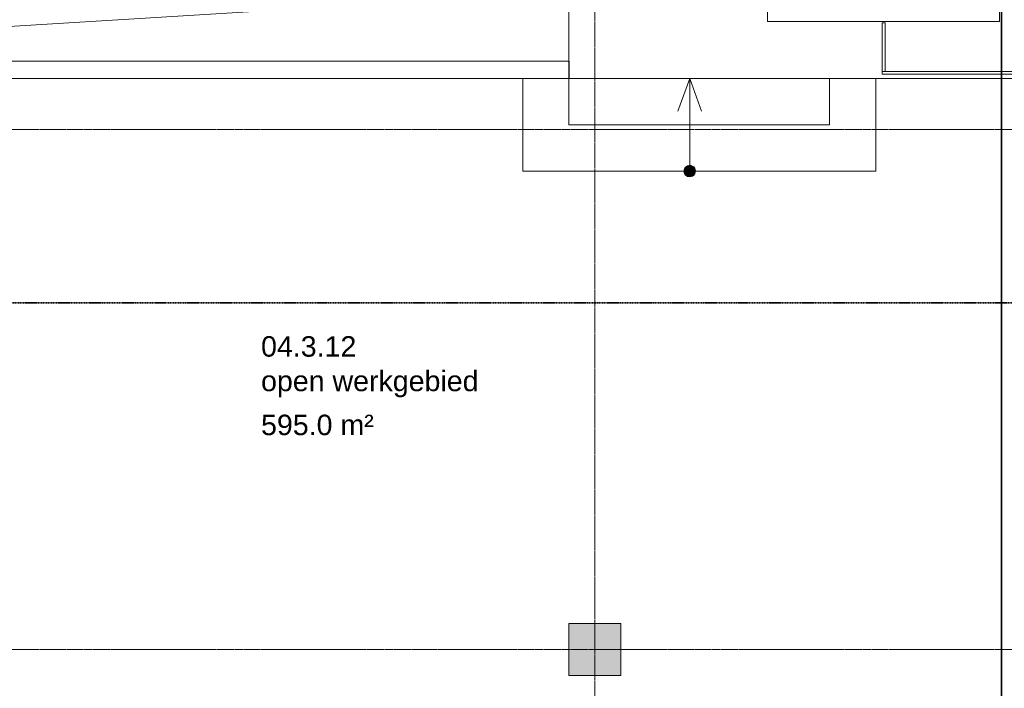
# Model space of a CAD drawing. Header units: millimetres. Extents: x -3388 to 301539, y -5590 to 54660.
# Tile 149 of 216: x 65218 to 73746, y 24864 to 30650. Entities that reach past the tile are written whole.
import ezdxf

# ---------------------------------------------------------------- set-up
doc = ezdxf.new("R2010")
doc.units = ezdxf.units.MM
for name, pattern in [('doorsnede', [23, 10, -1, 0, -1, 10, -1]), ('Long dash', [14.2875, 9.525, -4.7625]), ('stramienlijn', [21, 12, -3, 3, -3])]:
    doc.linetypes.add(name, pattern=pattern)
for name, color, linetype, lineweight in [('A-ANNO-NOTE', 131, 'Continuous', 18), ('A-ANNO-SYMB', 150, 'Continuous', 9), ('A-AREA-IDEN', 2, 'Continuous', 18), ('A-FLOR-HRAL', 11, 'Continuous', 9), ('A-GLAZ-CURT', 52, 'Continuous', 9), ('E-SERT', 181, 'Continuous', 9), ('G-ANNO-SYMB', 111, 'Continuous', 50), ('Q-CASE', 31, 'Continuous', 9), ('S-COLS', 52, 'Continuous', 13), ('S-GRID', 1, 'Continuous', 9)]:
    doc.layers.add(name, color=color, linetype=linetype, lineweight=lineweight)
doc.styles.add('Arial', font='arial.ttf', dxfattribs={"height": 177.035928})

# ---------------------------------------------------------------- blocks, each defined once
blk = doc.blocks.new('Prefab_Betonkolom_Rechthoekig - Prefab kolom rechthoekig 450x450-1702227-4e verdieping - bouwdeel 3_ 4_ 5')
at = {"layer": 'S-COLS', "lineweight": 9}
blk.add_hatch(color=254, dxfattribs=at).paths.add_polyline_path([(225, -225), (225, 225), (-225, 225), (-225, -225)], flags=0)
at = {"layer": 'S-COLS', "color": 8, "lineweight": 9}
for p, q in [((225, 225), (-225, 225)), ((-225, 225), (-225, -225)), ((225, -225), (225, 225)), ((-225, -225), (225, -225))]:
    blk.add_line(p, q, dxfattribs=at)
blk = doc.blocks.new('stadhuis Zoetermeer_constructie_4_rvt-1-4e verdieping - bouwdeel 3_ 4_ 5')
at = {"lineweight": 9}
blk.add_blockref('Prefab_Betonkolom_Rechthoekig - Prefab kolom rechthoekig 450x450-1702227-4e verdieping - bouwdeel 3_ 4_ 5', (70200, 25200), dxfattribs=at)
blk = doc.blocks.new('43_hellingbaan 4e verdieping_bouwdeel 4_5 - 43_hellingbaan 4e verdieping_bouwdeel 4_5-2147014-4e verdieping - bouwdeel 3_ 4_ 5')
at = {"layer": 'Q-CASE'}
for p, q in [((4950, -2610), (4950, -725)), ((4950, -2010), (-4770, -2610)), ((4550, -2760), (4550, -3560)), ((4950, -2760), (4950, -3160)), ((12367, -2760), (4951.5, -2760)), ((7208, -3160), (7208, -2760)), ((7608, -3560), (7608, -2760)), ((4950, -3160), (7208, -3160)), ((4550, -3560), (7608, -3560))]:
    blk.add_line(p, q, dxfattribs=at)
blk = doc.blocks.new('System Panel - Glazed-4389278-4e verdieping - bouwdeel 3_ 4_ 5')
at = {"layer": 'A-GLAZ-CURT', "lineweight": 13}
for p, q in [((210, 12.5), (-210, 12.5)), ((-210, 12.5), (-210, -12.5)), ((210, -12.5), (210, 12.5)), ((-210, -12.5), (210, -12.5))]:
    blk.add_line(p, q, dxfattribs=at)
blk = doc.blocks.new('System Panel - Glazed-4389172-4e verdieping - bouwdeel 3_ 4_ 5')
at = {"layer": 'A-GLAZ-CURT', "lineweight": 13}
for p, q in [((1411.25, 12.5), (-1411.25, 12.5)), ((-1411.25, 12.5), (-1411.25, -12.5)), ((1411.25, -12.5), (1411.25, 12.5)), ((-1411.25, -12.5), (1411.25, -12.5))]:
    blk.add_line(p, q, dxfattribs=at)
blk = doc.blocks.new('71_Speed_Gate_Speedlane_Swing_SLWBW26 - SLWBW26-4333234-4e verdieping - bouwdeel 3_ 4_ 5')
at = {"layer": 'E-SERT'}
for p, q in [((65, 1005), (-65, 1005)), ((-65, 1005), (-65, 40)), ((65, -1005), (65, 1005)), ((-604.5, 5), (-604.5, -5)), ((-604.5, 5), (-584.5, 5)), ((-584.5, 5), (-174.5, 5)), ((-174.5, 5), (-154.5, 5)), ((-154.5, -5), (-154.5, 5)), ((-584.5, -5), (-604.5, -5)), ((-174.5, -5), (-584.5, -5)), ((-154.5, -5), (-174.5, -5)), ((-65, -40), (-65, -1005)), ((-65, -1005), (65, -1005))]:
    blk.add_line(p, q, dxfattribs=at)
for start, end in [(90, 270), (270, 90)]:
    blk.add_arc((-85, 0), 45, start, end, dxfattribs=at)
blk = doc.blocks.new('Railing - Railing-4634285-4e verdieping - bouwdeel 3_ 4_ 5')
at = {"layer": 'A-FLOR-HRAL', "lineweight": 13}
for p, q in [((69974.2, 30290), (57825, 30290)), ((69974.2, 30140), (69974.2, 30290)), ((69976.5, 30290), (69974.2, 30290)), ((69976.5, 30290), (69976.5, 30140)), ((69974.2, 30140), (57825, 30140)), ((69976.5, 30140), (69974.2, 30140))]:
    blk.add_line(p, q, dxfattribs=at)
blk = doc.blocks.new('00_SYM_trap pijl - 00_SYM_trap pijl-2686692-4e verdieping - bouwdeel 3_ 4_ 5')
at = {"layer": 'A-ANNO-NOTE', "lineweight": 9}
h = blk.add_hatch(color=256, dxfattribs=at)
edge = h.paths.add_edge_path(flags=0)
edge.add_arc((0, 0), 0.5, 0, 180)
edge.add_arc((0, 0), 0.5, 180, 360)
for p, q in [((8, 0), (5.181, 1.026)), ((0, 0), (8, 0)), ((8, 0), (5.181, -1.026))]:
    blk.add_line(p, q, dxfattribs=at)
for start, end in [(360, 180), (180, 360)]:
    blk.add_arc((0, 0), 0.5, start, end, dxfattribs=at)

msp = doc.modelspace()

# ---------------------------------------------------------------- linework, layer by layer
at = {"layer": 'A-ANNO-SYMB', "linetype": 'Long dash', "lineweight": 35}
msp.add_line((57160.1591, 28200), (78150, 28200), dxfattribs=at)
at = {"layer": 'G-ANNO-SYMB', "linetype": 'doorsnede', "lineweight": 35}
msp.add_line((73721.7265, -4593.1286), (73721.7265, 36647.4226), dxfattribs=at)
at = {"layer": 'S-GRID', "linetype": 'stramienlijn'}
for p, q in [((70200, 54659.8316), (70200, -4400)), ((130950, 29700), (12500.1395, 29700)), ((130950, 25200), (-2788.087, 25200))]:
    msp.add_line(p, q, dxfattribs=at)

# ---------------------------------------------------------------- block references
at = {"lineweight": 5}
msp.add_blockref('stadhuis Zoetermeer_constructie_4_rvt-1-4e verdieping - bouwdeel 3_ 4_ 5', (0, 0), dxfattribs=at)
at = {"layer": 'A-ANNO-NOTE', "xscale": 100, "yscale": 100, "zscale": 100, "rotation": 89.99999999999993}
msp.add_blockref('00_SYM_trap pijl - 00_SYM_trap pijl-2686692-4e verdieping - bouwdeel 3_ 4_ 5', (71020.6384, 29339.9428), dxfattribs=at)
at = {"layer": 'A-FLOR-HRAL', "lineweight": 13}
msp.add_blockref('Railing - Railing-4634285-4e verdieping - bouwdeel 3_ 4_ 5', (0, 0), dxfattribs=at)
at = {"layer": 'A-GLAZ-CURT'}
for name, p, rotation in [('System Panel - Glazed-4389278-4e verdieping - bouwdeel 3_ 4_ 5', (72700, 30412.5), 90), ('System Panel - Glazed-4389172-4e verdieping - bouwdeel 3_ 4_ 5', (74098.75, 30190), 180)]:
    msp.add_blockref(name, p, dxfattribs=dict(at, rotation=rotation))
at = {"layer": 'E-SERT', "rotation": 269.9999999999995}
msp.add_blockref('71_Speed_Gate_Speedlane_Swing_SLWBW26 - SLWBW26-4333234-4e verdieping - bouwdeel 3_ 4_ 5', (72699.9996, 30700.5001), dxfattribs=at)
at = {"layer": 'Q-CASE'}
msp.add_blockref('43_hellingbaan 4e verdieping_bouwdeel 4_5 - 43_hellingbaan 4e verdieping_bouwdeel 4_5-2147014-4e verdieping - bouwdeel 3_ 4_ 5', (65025, 32900), dxfattribs=at)

# ---------------------------------------------------------------- next in the draw order: texts
at = {"layer": 'A-AREA-IDEN', "lineweight": 9, "attachment_point": 1, "line_spacing_factor": 0.938532, "style": 'Arial', "bg_fill": 3, "box_fill_scale": 1.25, "bg_fill_color": 0, "bg_fill_transparency": 0}
for s, insert, char_height, width in [('04.3.12', (67308.4609, 27910.8984), 177.03593, 984.921224), ('open werkgebied', (67308.4609, 27612.2331), 177.035928, 2237.671903), ('595.0 m²', (67308.4609, 27231.9182), 177.03593, 1162.034251)]:
    msp.add_mtext(s, dxfattribs=dict(at, insert=insert, char_height=char_height, width=width))

doc.saveas('drawing.dxf')
